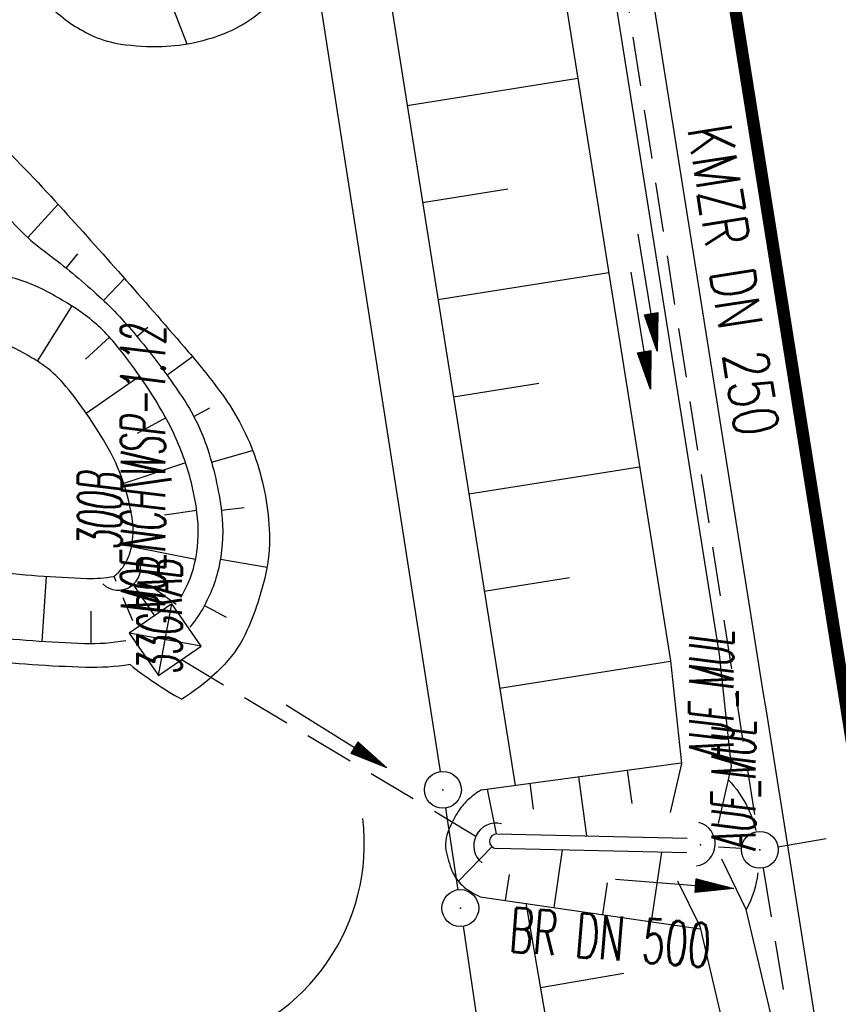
# Model space of a CAD drawing. Extents: x 447827 to 448299, y 438389 to 439851.
# Tile 103 of 116: x 447961 to 447995, y 439641 to 439681. Entities that reach past the tile are written whole.
import ezdxf
from ezdxf.enums import TextEntityAlignment as Align

# ---------------------------------------------------------------- set-up
doc = ezdxf.new("R2010")
doc.units = 0
doc.header["$LTSCALE"] = 2
doc.header["$MEASUREMENT"] = 0
doc.linetypes.add('AUSGEZOGEN', pattern=[0])
doc.linetypes.add('GESTRICH-X2', pattern=[1.5, 1, -0.5])
doc.layers.get('0').update_dxf_attribs({"linetype": 'AUSGEZOGEN'})
for name, color, linetype in [('210-GRENZL-BAB', 7, 'AUSGEZOGEN'), ('210-GRENZP-BAB', 7, 'AUSGEZOGEN'), ('ANMERKUNG', 7, 'CONTINUOUS'), ('BOESCHG', 250, 'AUSGEZOGEN'), ('DB-Wege', 15, 'CONTINUOUS'), ('DURCHL', 200, 'GESTRICH-X2'), ('FBRTOP', 250, 'AUSGEZOGEN'), ('GRABEN', 250, 'AUSGEZOGEN'), ('KANAL', 7, 'GESTRICH-X2'), ('MULDE', 250, 'AUSGEZOGEN'), ('PFEIL', 7, 'CONTINUOUS'), ('PFEILTOP', 200, 'AUSGEZOGEN'), ('SCHSYMBOL', 200, 'AUSGEZOGEN'), ('TEXTO', 4, 'CONTINUOUS')]:
    doc.layers.add(name, color=color, linetype=linetype)
doc.styles.add('ROMANS', font='romans.shx', dxfattribs={"width": 0.8})

# ---------------------------------------------------------------- blocks, each defined once
blk = doc.blocks.new('DL')
at = {"color": 0}
blk.add_arc((-0.311, 0.025), 0.91, 282.5363, 77.4637, dxfattribs=at)
blk.add_point((0.597, 0.003), dxfattribs=at)
blk = doc.blocks.new('SCHA-Q')
for p, q in [((-1.5, 1.5), (1.5, -1.5)), ((-1.5, -1.5), (1.5, 1.5)), ((1.5, 1.5), (-1.5, 1.5)), ((-1.5, 1.5), (-1.5, -1.5)), ((1.5, -1.5), (1.5, 1.5)), ((-1.5, -1.5), (1.5, -1.5))]:
    blk.add_line(p, q)
blk.add_point((0, 0))
blk = doc.blocks.new('GST')
at = {"color": 0}
blk.add_circle((0, 0), 0.75, dxfattribs=at)
blk.add_point((0, 0), dxfattribs=at)
blk = doc.blocks.new('10')
blk.add_blockref('GST', (0, 0))
blk = doc.blocks.new('42')
at = {"color": 0}
blk.add_arc((-0.025, -0.311), 0.91, 12.5363, 167.4637, dxfattribs=at)
blk.add_point((0, 0), dxfattribs=at)
blk = doc.blocks.new('PFEIL2')
at = {"color": 0}
for p, q in [((0.88, 0.002), (-2.401, -0.012)), ((0.881, -0.271), (0.879, 0.276)), ((0.879, 0.276), (2.429, 0.009)), ((0.911, 0.27), (0.879, 0.265)), ((0.965, 0.261), (0.879, 0.246)), ((1.019, 0.252), (0.879, 0.228)), ((1.073, 0.242), (0.879, 0.209)), ((1.127, 0.233), (0.879, 0.191)), ((1.181, 0.224), (0.879, 0.172)), ((1.235, 0.214), (0.879, 0.154)), ((1.289, 0.205), (0.879, 0.135)), ((1.343, 0.196), (0.879, 0.117)), ((1.397, 0.187), (0.879, 0.098)), ((1.451, 0.177), (0.879, 0.08)), ((1.505, 0.168), (0.879, 0.061)), ((1.559, 0.159), (0.88, 0.043)), ((1.613, 0.149), (0.88, 0.024)), ((1.668, 0.14), (0.88, 0.006)), ((1.722, 0.131), (0.88, -0.013)), ((1.776, 0.121), (0.88, -0.031)), ((1.83, 0.112), (0.88, -0.05)), ((1.884, 0.103), (0.88, -0.068)), ((1.938, 0.094), (0.88, -0.087)), ((1.992, 0.084), (0.88, -0.105)), ((2.046, 0.075), (0.88, -0.124)), ((2.1, 0.066), (0.88, -0.142)), ((2.154, 0.056), (0.88, -0.161)), ((2.208, 0.047), (0.88, -0.179)), ((2.262, 0.038), (0.881, -0.198)), ((2.316, 0.029), (0.881, -0.216)), ((2.37, 0.019), (0.881, -0.235)), ((2.424, 0.01), (0.881, -0.253)), ((2.429, 0.009), (0.881, -0.271))]:
    blk.add_line(p, q, dxfattribs=at)

msp = doc.modelspace()

# ---------------------------------------------------------------- linework, layer by layer
at = {"layer": '210-GRENZL-BAB', "flags": 128}
for points in [[(447963.316, 439747.579), (447978.514, 439650.181)], [(447978.74, 439648.698), (447979.231, 439645.372)], [(447979.449, 439643.888), (447995.2, 439537.292)]]:
    msp.add_lwpolyline(points, dxfattribs=at)
at = {"layer": 'BOESCHG'}
for p, q in [((447966.747, 439683.585), (447968.216, 439679.773)), ((447977.172, 439677.274), (447984.116, 439678.377)), ((447977.799, 439673.324), (447981.272, 439673.875)), ((447961.746, 439671.899), (447962.981, 439673.251)), ((447963.31, 439670.654), (447963.784, 439671.243)), ((447978.427, 439669.373), (447985.372, 439670.476)), ((447964.821, 439669.345), (447965.674, 439670.24)), ((447963.541, 439669.117), (447962.126, 439666.877)), ((447966.181, 439667.88), (447966.633, 439668.255)), ((447965.075, 439667.842), (447964.097, 439666.948)), ((447967.406, 439666.3), (447968.447, 439667.055)), ((447966.299, 439666.262), (447964.125, 439664.748)), ((447979.054, 439665.423), (447982.527, 439665.974)), ((447968.496, 439664.625), (447969.149, 439664.968)), ((447967.361, 439664.568), (447966.199, 439663.933)), ((447969.218, 439662.764), (447970.892, 439663.239)), ((447968.162, 439662.738), (447965.65, 439661.895)), ((447979.681, 439661.472), (447986.628, 439662.576)), ((447969.616, 439660.806), (447970.542, 439660.923)), ((447968.619, 439660.794), (447967.307, 439660.612)), ((447968.567, 439658.803), (447965.969, 439659.32)), ((447969.579, 439658.814), (447971.48, 439658.491)), ((447962.328, 439655.477), (447962.505, 439658.12)), ((447965.343, 439657.915), (447965.255, 439658.121)), ((447980.309, 439657.522), (447983.782, 439658.074)), ((447967.787, 439656.977), (447966.706, 439657.742)), ((447966.024, 439656.315), (447965.627, 439657.247)), ((447968.93, 439656.933), (447969.809, 439656.455)), ((447964.326, 439655.387), (447964.324, 439656.711)), ((447980.936, 439653.571), (447987.884, 439654.675)), ((447986.326, 439648.879), (447986.142, 439650.241)), ((447982.319, 439648.658), (447982.178, 439649.705)), ((447984.486, 439647.564), (447984.16, 439649.973)), ((447980.425, 439649.467), (447980.798, 439647.648)), ((447979.256, 439645.716), (447980.626, 439647.126)), ((447983.161, 439644.654), (447983.5, 439646.992)), ((447987.119, 439644.079), (447987.53, 439646.904)), ((447981.181, 439644.942), (447981.333, 439645.989)), ((447985.14, 439644.367), (447985.327, 439645.657)), ((447982.593, 439641.397), (447985.99, 439641.982))]:
    msp.add_line(p, q, dxfattribs=at)
at = {"layer": 'BOESCHG', "flags": 128}
for points in [[(447962.416, 439769.366), (447970.638, 439719.307), (447976.574, 439681.044), (447981.565, 439649.621)], [(447980.196, 439649.436), (447988.326, 439650.536)], [(447982.005, 439644.823), (447990.736, 439594.093)]]:
    msp.add_lwpolyline(points, dxfattribs=at)
at = {"layer": 'BOESCHG'}
for points in [[(447962.796, 439681.169, 0.085895), (447964.437, 439680.082, 0.066885), (447965.524, 439679.77, 0.044621), (447967.212, 439679.673, 0.09313), (447969.902, 439680.268, 0.113339), (447971.74, 439681.606, 0.069999), (447972.72, 439683.115, 0.117425), (447972.938, 439684.175, 0.012577), (447972.81, 439686.442, -0.016525)], [(447953.941, 439679.964, -0.000532), (447956.189, 439677.651, -0.001031), (447957.346, 439676.453, -0.0005), (447960.295, 439673.381, 0.001379), (447961.367, 439672.268, 0.040589), (447962.423, 439671.341, -0.022098), (447964.423, 439669.714, -0.03642), (447966.056, 439668.031, -0.026079), (447968.024, 439665.418, -0.066174), (447969.008, 439663.439, -0.052465), (447969.627, 439660.726, -0.078354), (447969.55, 439658.651, -0.082516), (447968.859, 439656.804, -0.041856), (447968.336, 439656.05, -0.126076)], [(447956.091, 439679.944, -0.010876), (447960.388, 439675.932, -0.015818), (447963.192, 439673.019, -0.005925), (447968.274, 439667.257, -0.020424), (447969.659, 439665.51, -0.075855), (447971.023, 439662.876, -0.072986), (447971.577, 439659.845, -0.06572), (447971.417, 439658.186, -0.046259), (447970.674, 439655.944, -0.08664), (447969.74, 439654.534, -0.065366), (447968.005, 439653.125)], [(447962.655, 439669.634, 0.071176), (447960.728, 439670.358, 0.052378), (447957.955, 439670.671, 0.105606), (447955.743, 439670.217, 0.081016), (447953.284, 439668.624, 0.083448), (447951.748, 439666.677, 0.083698), (447950.937, 439664.342, 0.088137), (447950.961, 439661.519, 0.100472), (447951.892, 439659.218, 0.06102), (447953.49, 439657.346, 0.107062), (447954.71, 439656.633, 0.034261), (447956.285, 439656.236, 0.015478), (447959.839, 439655.708, 0.021021), (447964.059, 439655.392, 0.053248), (447965.729, 439655.515, 0.121406)], [(447967.979, 439657.274, 0.088022), (447968.576, 439658.853, 0.079344), (447968.627, 439660.723, 0.050615), (447968.129, 439662.831, 0.049189), (447967.197, 439664.856, 0.03808), (447965.355, 439667.515, 0.065272), (447963.982, 439668.817, 0.018961), (447963.461, 439669.165, 0.012724), (447962.655, 439669.634, 0.071176)], [(447965.905, 439654.531, -0.045912), (447964.1, 439654.418, -0.019071), (447959.764, 439654.712, -0.019118), (447956.403, 439655.199, -0.030342), (447954.324, 439655.714, -0.166617), (447953.118, 439656.601, -0.084616), (447951.892, 439659.218)], [(447990.234, 439649.862, -0.077745), (447991.04, 439648.681, -0.051561), (447991.358, 439647.785, -0.085141)], [(447980.196, 439649.436, 0.051615), (447979.618, 439648.998, 0.065202), (447979.252, 439648.555, 0.033221), (447978.914, 439647.927, 0.051305), (447978.767, 439647.488, 0.099675), (447978.755, 439646.985, 0.055249), (447979.01, 439646.12, 0.11068), (447979.41, 439645.556, 0.087189), (447980.15, 439645.093)], [(447991.444, 439646.06, -0.085141), (447990.97, 439644.57)]]:
    msp.add_lwpolyline(points, format="xyb", dxfattribs=at)
msp.add_lwpolyline([(447961.382, 439667.312, 0.071176), (447960.157, 439667.772, 0.052378), (447957.934, 439668.023, 0.105606), (447956.806, 439667.791, 0.081016), (447955.063, 439666.662, 0.083448), (447954.071, 439665.404, 0.083698), (447953.548, 439663.901, 0.088137), (447953.564, 439662.004, 0.100472), (447954.1, 439660.68, 0.06102), (447955.28, 439659.298, 0.107062), (447955.532, 439659.151, 0.034261), (447956.756, 439658.842, 0.015478), (447960.147, 439658.338, 0.021021), (447964.145, 439658.039, 0.053248), (447965.254, 439658.121, 0.121406), (447965.257, 439658.122, 0.09284), (447965.703, 439658.629, 0.088022), (447965.973, 439659.343, 0.079344), (447966.002, 439660.377, 0.050615), (447965.626, 439661.965, 0.049189), (447964.912, 439663.518, 0.03808), (447963.299, 439665.846, 0.065272), (447962.425, 439666.674, 0.018961), (447962.072, 439666.91, 0.012724)], format="xyb", close=True, dxfattribs=at)
msp.add_lwpolyline([(447980.15, 439645.093), (447989.098, 439643.792)], dxfattribs=at)
msp.add_arc((447975.48, 439666.563), 15.377, 231.4877, 240.9161, dxfattribs=at)
at = {"layer": 'DB-Wege', "linetype": 'Continuous'}
msp.add_ellipse((447966.934, 439647.267), major_axis=(8.423, 1.143), ratio=1, start_param=-1.464752, end_param=-0.016611, dxfattribs=at)
at = {"layer": 'DURCHL'}
for p, q in [((447966.042, 439657.76), (447966.906, 439656.509)), ((447967.992, 439654.74), (447979.944, 439647.568)), ((447992.25, 439647.125), (448030.531, 439653.594)), ((447989.844, 439647.125), (447990.781, 439647.063))]:
    msp.add_line(p, q, dxfattribs=at)
at = {"layer": 'FBRTOP'}
for points in [[(448034.372, 439384.926, -0.000001), (448050.087, 439286.169, -0.000002), (448057.944, 439236.79), (448081.515, 439088.654, 0.000001), (448091.337, 439026.931, -0.000001), (448101.158, 438965.207, -0.000001), (448105.087, 438940.518, 0.000002), (448109.015, 438915.828, 0.000007), (448110.98, 438903.483, -0.000017)], [(448068.197, 439390.308, -0.000001), (448083.912, 439291.551, -0.000002), (448091.769, 439242.172), (448115.34, 439094.036, 0.000001), (448125.161, 439032.313, -0.000001), (448134.983, 438970.589, -0.000001), (448138.911, 438945.9, 0.000002), (448142.84, 438921.21, 0.000007), (448144.804, 438908.866, -0.000017)], [(447964.106, 439826.519, -0.000002), (447971.515, 439779.957), (447982.975, 439707.942), (447991.158, 439656.51, -0.000001), (447999.015, 439607.131, 0.000002), (448006.872, 439557.752), (448015.066, 439506.262, -0.000002)]]:
    msp.add_lwpolyline(points, format="xyb", dxfattribs=at)
at = {"layer": 'FBRTOP', "const_width": 0.5}
for points in [[(447983.117, 439829.544, -0.000002), (447990.526, 439782.982, 0), (448001.985, 439710.967, -0.000001), (448010.169, 439659.535, -0.000001), (448018.026, 439610.156, 0.000002), (448025.883, 439560.777), (448036.331, 439495.12, -0.000002)], [(447979.167, 439828.916, -0.000002), (447986.576, 439782.354, 0), (447998.035, 439710.339, -0.000001), (448006.219, 439658.907, -0.000001), (448014.076, 439609.528, 0.000002), (448021.933, 439560.149), (448032.247, 439495.327, -0.000002)]]:
    msp.add_lwpolyline(points, format="xyb", dxfattribs=at)
msp.add_lwpolyline([(447967.316, 439827.03), (447974.725, 439780.468), (447994.368, 439657.021), (448010.082, 439558.263), (448021.868, 439484.195), (448037.582, 439385.437)], dxfattribs=at)
at = {"layer": 'GRABEN', "flags": 128}
for points in [[(447980.822, 439647.649), (447988.566, 439647.469)], [(447988.554, 439646.882), (447980.798, 439647.05)]]:
    msp.add_lwpolyline(points, dxfattribs=at)
at = {"layer": 'GRABEN'}
msp.add_arc((447980.826, 439647.349), 0.3, 90.8363, 264.6029, dxfattribs=at)
at = {"layer": 'KANAL'}
for p, q in [((447984.5, 439691.906), (447991.406, 439647.75)), ((447992.25, 439647.125), (448030.531, 439653.594)), ((447989.844, 439647.125), (447990.781, 439647.063)), ((447991.656, 439646.25), (447998.594, 439603.875))]:
    msp.add_line(p, q, dxfattribs=at)
at = {"layer": 'MULDE'}
for points in [[(447968.384, 439773.48), (447974.999, 439735.09), (447981.92, 439692.187), (447987.883, 439654.679), (447988.33, 439650.505), (447987.872, 439648.518)], [(447983.895, 439692.504), (447989.867, 439654.943), (447990.354, 439650.383), (447989.822, 439648.07)], [(447988.33, 439650.505), (447987.872, 439648.518)], [(447988.178, 439645.741), (447989.074, 439643.896), (447990.393, 439638.279), (447998.934, 439583.818)]]:
    msp.add_lwpolyline(points, dxfattribs=at)
at = {"layer": 'MULDE', "flags": 128}
msp.add_lwpolyline([(448011.124, 439508.437), (448010.79, 439513.678), (448010.332, 439517.722), (448008.61, 439534.984), (448005.62, 439554.096, 0.000089), (448005.62, 439554.096), (447992.357, 439638.663), (447990.97, 439644.57), (447989.978, 439646.615)], format="xyb", dxfattribs=at)

# ---------------------------------------------------------------- block references
at = {"layer": '210-GRENZP-BAB', "rotation": 279.0411497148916}
for p in [(447978.63, 439649.44), (447979.339, 439644.63)]:
    msp.add_blockref('GST', p, dxfattribs=at)
at = {"layer": 'PFEIL'}
for p, rotation in [((447986.96, 439669.672), 278.8938000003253), ((447988.038, 439645.609), 355.334600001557)]:
    msp.add_blockref('PFEIL2', p, dxfattribs=dict(at, rotation=rotation))
at = {"layer": 'PFEILTOP'}
for p, rotation in [((447986.68, 439668.127), 279.0411497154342), ((447974.294, 439651.614), 327.8239001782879)]:
    msp.add_blockref('PFEIL2', p, dxfattribs=dict(at, rotation=rotation))
at = {"layer": 'SCHSYMBOL'}
for name, p, rotation in [('DL', (447965.577, 439658.193), 303.5299260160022), ('DL', (447980.527, 439647.336), 153.433192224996), ('42', (447989.106, 439647.197), 266.788641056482), ('10', (447991.52, 439647), 279.0411)]:
    msp.add_blockref(name, p, dxfattribs=dict(at, rotation=rotation))
at = {"layer": 'SCHSYMBOL', "xscale": 0.6999999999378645, "yscale": 0.7000000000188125, "zscale": 0.7, "rotation": 124.5317067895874}
msp.add_blockref('SCHA-Q', (447967.331, 439655.546), dxfattribs=at)

# ---------------------------------------------------------------- texts
at = {"layer": 'ANMERKUNG', "style": 'ROMANS', "oblique": 7, "width": 0.5}
for s, p in [('MOENCH\\WSP-1.12', (447967.331, 439656.546)), ('300B', (447965.577, 439659.193)), ('33GRAB', (447968.005, 439654.125)), ('AUF_MUL', (447990.443, 439650.624)), ('AUF_MUL', (447991.349, 439646.955))]:
    msp.add_text(s, height=1.8, rotation=90, dxfattribs=at).set_placement(p)
at = {"layer": 'TEXTO', "style": 'ROMANS'}
for s, rotation, width, p in [('KMZR DN 250', 278.8938, 0.75, (447989.56, 439670.036)), ('BR DN 500', 355.3346, 0.6, (447985.367, 439642.53))]:
    msp.add_text(s, height=1.8, rotation=rotation, dxfattribs=dict(at, width=width)).set_placement(p, align=Align.CENTER)

doc.saveas('drawing.dxf')
